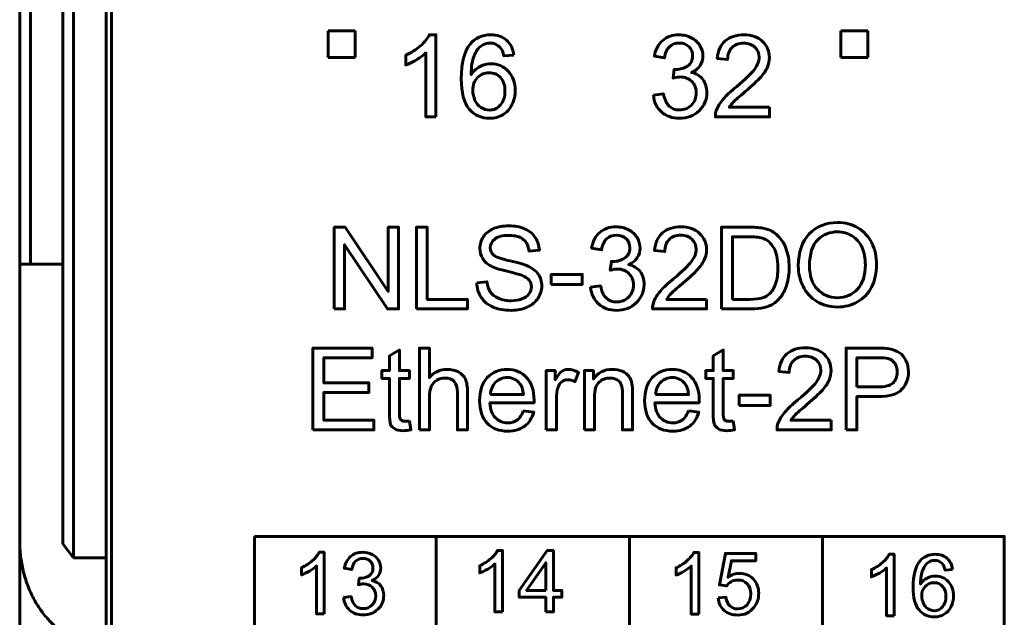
# Model space of a CAD drawing. Header units: millimetres. Extents: x -13 to 39, y -19 to 89.
# Tile 3 of 16: x -6 to 12, y 2 to 13. Entities that reach past the tile are written whole.
import ezdxf

# ---------------------------------------------------------------- set-up
doc = ezdxf.new("R2010")
doc.units = ezdxf.units.MM
doc.linetypes.add('K5LT32782', pattern=[0])
doc.linetypes.add('K5LT32785', pattern=[0])

msp = doc.modelspace()

# ---------------------------------------------------------------- linework, layer by layer
at = {"color": 150, "linetype": 'K5LT32782', "lineweight": 60, "true_color": 0x0080ff}
for p, q in [((-6.261, 61.118), (-6.261, 8.557)), ((-6.061, 8.557), (-6.061, 61.118)), ((-5.461, 23.645), (-5.461, 3.373)), ((-5.261, 3.117), (-5.261, 23.338)), ((-4.661, 3.117), (-4.661, 20.438)), ((-4.561, 20.438), (-4.561, -1.962)), ((-0.541, 12.888), (-0.041, 12.888)), ((-0.541, 12.388), (-0.541, 12.888)), ((-0.041, 12.888), (-0.041, 12.388)), ((8.959, 12.888), (9.459, 12.888)), ((8.959, 12.388), (8.959, 12.888)), ((9.459, 12.888), (9.459, 12.388)), ((-0.041, 12.388), (-0.541, 12.388)), ((9.459, 12.388), (8.959, 12.388)), ((-6.061, 8.557), (-6.261, 8.557)), ((-6.261, 8.557), (-6.261, 3.437)), ((-6.061, 8.557), (-5.461, 8.557)), ((1.458, 3.512), (1.458, -1.563)), ((5.039, -1.562), (5.039, 3.512)), ((8.621, 3.512), (8.621, -1.563)), ((-6.261, -2.918), (-6.261, 3.437)), ((-5.261, 3.117), (-5.461, 3.373)), ((-4.661, 3.117), (-5.261, 3.117)), ((-4.661, 3.117), (-4.661, 1.517))]:
    msp.add_line(p, q, dxfattribs=at)
for points, knots in [([(1.453, 11.289), (1.453, 11.289), (1.267, 11.289), (1.267, 11.289), (1.267, 12.475), (1.267, 12.475), (1.222, 12.432), (1.163, 12.39), (1.091, 12.347), (1.018, 12.304), (0.953, 12.272), (0.895, 12.251), (0.895, 12.251), (0.895, 12.431), (0.895, 12.431), (0.999, 12.48), (1.09, 12.539), (1.168, 12.609), (1.246, 12.678), (1.301, 12.746), (1.334, 12.811), (1.334, 12.811), (1.453, 12.811), (1.453, 12.811), (1.453, 11.289), (1.453, 11.289)], [0, 0, 0, 0, 0.111111, 0.111111, 0.222222, 0.222222, 0.222222, 0.333333, 0.333333, 0.333333, 0.444444, 0.444444, 0.444444, 0.555556, 0.555556, 0.555556, 0.666667, 0.666667, 0.666667, 0.777778, 0.777778, 0.777778, 0.888889, 0.888889, 1, 1, 1, 1]), ([(2.899, 12.434), (2.899, 12.434), (2.715, 12.42), (2.715, 12.42), (2.699, 12.493), (2.675, 12.546), (2.644, 12.579), (2.594, 12.632), (2.532, 12.659), (2.457, 12.659), (2.398, 12.659), (2.345, 12.642), (2.299, 12.609), (2.241, 12.566), (2.195, 12.504), (2.161, 12.422), (2.127, 12.34), (2.109, 12.224), (2.108, 12.072), (2.153, 12.14), (2.208, 12.191), (2.273, 12.224), (2.337, 12.257), (2.405, 12.274), (2.476, 12.274), (2.601, 12.274), (2.707, 12.228), (2.794, 12.136), (2.881, 12.045), (2.925, 11.927), (2.925, 11.782), (2.925, 11.687), (2.904, 11.599), (2.863, 11.517), (2.822, 11.435), (2.766, 11.373), (2.694, 11.329), (2.623, 11.286), (2.541, 11.264), (2.45, 11.264), (2.295, 11.264), (2.169, 11.321), (2.07, 11.435), (1.973, 11.549), (1.924, 11.737), (1.924, 11.999), (1.924, 12.292), (1.978, 12.505), (2.086, 12.638), (2.181, 12.753), (2.308, 12.811), (2.469, 12.811), (2.588, 12.811), (2.686, 12.778), (2.838, 12.644), (2.884, 12.552), (2.899, 12.434)], [0, 0, 0, 0, 0.052632, 0.052632, 0.052632, 0.105263, 0.105263, 0.105263, 0.157895, 0.157895, 0.157895, 0.210526, 0.210526, 0.210526, 0.263158, 0.263158, 0.263158, 0.315789, 0.315789, 0.315789, 0.368421, 0.368421, 0.368421, 0.421053, 0.421053, 0.421053, 0.473684, 0.473684, 0.473684, 0.526316, 0.526316, 0.526316, 0.578947, 0.578947, 0.578947, 0.631579, 0.631579, 0.631579, 0.684211, 0.684211, 0.684211, 0.736842, 0.736842, 0.736842, 0.789474, 0.789474, 0.789474, 0.842105, 0.842105, 0.842105, 0.894737, 0.894737, 0.894737, 0.947368, 0.947368, 1, 1, 1, 1]), ([(5.484, 11.692), (5.484, 11.692), (5.67, 11.717), (5.67, 11.717), (5.692, 11.611), (5.728, 11.535), (5.779, 11.488), (5.83, 11.442), (5.893, 11.418), (5.967, 11.418), (6.055, 11.418), (6.13, 11.449), (6.19, 11.509), (6.25, 11.57), (6.28, 11.645), (6.28, 11.735), (6.28, 11.82), (6.252, 11.891), (6.196, 11.947), (6.14, 12.002), (6.069, 12.03), (5.983, 12.03), (5.947, 12.03), (5.904, 12.023), (5.851, 12.009), (5.851, 12.009), (5.872, 12.172), (5.872, 12.172), (5.884, 12.171), (5.894, 12.17), (5.902, 12.17), (5.982, 12.17), (6.053, 12.191), (6.117, 12.232), (6.18, 12.273), (6.212, 12.337), (6.212, 12.422), (6.212, 12.491), (6.189, 12.547), (6.142, 12.592), (6.096, 12.637), (6.037, 12.659), (5.964, 12.659), (5.891, 12.659), (5.831, 12.636), (5.782, 12.59), (5.734, 12.544), (5.703, 12.475), (5.689, 12.384), (5.689, 12.384), (5.503, 12.418), (5.503, 12.418), (5.526, 12.542), (5.577, 12.639), (5.658, 12.708), (5.738, 12.777), (5.839, 12.811), (5.959, 12.811), (6.042, 12.811), (6.118, 12.794), (6.187, 12.758), (6.257, 12.723), (6.31, 12.674), (6.347, 12.613), (6.384, 12.552), (6.402, 12.487), (6.402, 12.418), (6.402, 12.353), (6.385, 12.294), (6.35, 12.24), (6.315, 12.186), (6.262, 12.144), (6.194, 12.112), (6.283, 12.092), (6.353, 12.049), (6.402, 11.983), (6.452, 11.918), (6.476, 11.837), (6.476, 11.739), (6.476, 11.607), (6.428, 11.494), (6.332, 11.402), (6.235, 11.31), (6.113, 11.264), (5.966, 11.264), (5.833, 11.264), (5.722, 11.304), (5.634, 11.383), (5.546, 11.463), (5.496, 11.565), (5.484, 11.692)], [0, 0, 0, 0, 0.033333, 0.033333, 0.033333, 0.066667, 0.066667, 0.066667, 0.1, 0.1, 0.1, 0.133333, 0.133333, 0.133333, 0.166667, 0.166667, 0.166667, 0.2, 0.2, 0.2, 0.233333, 0.233333, 0.233333, 0.266667, 0.266667, 0.266667, 0.3, 0.3, 0.3, 0.333333, 0.333333, 0.333333, 0.366667, 0.366667, 0.366667, 0.4, 0.4, 0.4, 0.433333, 0.433333, 0.433333, 0.466667, 0.466667, 0.466667, 0.5, 0.5, 0.5, 0.533333, 0.533333, 0.533333, 0.566667, 0.566667, 0.566667, 0.6, 0.6, 0.6, 0.633333, 0.633333, 0.633333, 0.666667, 0.666667, 0.666667, 0.7, 0.7, 0.7, 0.733333, 0.733333, 0.733333, 0.766667, 0.766667, 0.766667, 0.8, 0.8, 0.8, 0.833333, 0.833333, 0.833333, 0.866667, 0.866667, 0.866667, 0.9, 0.9, 0.9, 0.933333, 0.933333, 0.933333, 0.966667, 0.966667, 0.966667, 1, 1, 1, 1]), ([(7.637, 11.467), (7.637, 11.467), (7.637, 11.289), (7.637, 11.289), (6.633, 11.289), (6.633, 11.289), (6.632, 11.334), (6.639, 11.377), (6.655, 11.419), (6.681, 11.487), (6.722, 11.554), (6.836, 11.686), (6.917, 11.762), (7.023, 11.849), (7.187, 11.984), (7.298, 12.091), (7.356, 12.17), (7.415, 12.249), (7.444, 12.324), (7.444, 12.394), (7.444, 12.468), (7.418, 12.53), (7.365, 12.581), (7.312, 12.631), (7.243, 12.657), (7.158, 12.657), (7.068, 12.657), (6.996, 12.63), (6.942, 12.576), (6.888, 12.523), (6.861, 12.449), (6.86, 12.354), (6.86, 12.354), (6.669, 12.373), (6.669, 12.373), (6.682, 12.516), (6.732, 12.624), (6.817, 12.699), (6.903, 12.774), (7.018, 12.811), (7.162, 12.811), (7.307, 12.811), (7.423, 12.771), (7.507, 12.69), (7.592, 12.609), (7.635, 12.509), (7.635, 12.39), (7.635, 12.329), (7.622, 12.27), (7.597, 12.211), (7.573, 12.152), (7.531, 12.091), (7.474, 12.026), (7.416, 11.961), (7.32, 11.872), (7.187, 11.759), (7.075, 11.665), (7.003, 11.602), (6.971, 11.568), (6.94, 11.535), (6.914, 11.501), (6.893, 11.467), (6.893, 11.467), (7.637, 11.467), (7.637, 11.467)], [0, 0, 0, 0, 0.045455, 0.045455, 0.090909, 0.090909, 0.090909, 0.136364, 0.136364, 0.136364, 0.181818, 0.181818, 0.227273, 0.227273, 0.227273, 0.272727, 0.272727, 0.272727, 0.318182, 0.318182, 0.318182, 0.363636, 0.363636, 0.363636, 0.409091, 0.409091, 0.409091, 0.454545, 0.454545, 0.454545, 0.5, 0.5, 0.5, 0.545455, 0.545455, 0.545455, 0.590909, 0.590909, 0.590909, 0.636364, 0.636364, 0.636364, 0.681818, 0.681818, 0.681818, 0.727273, 0.727273, 0.727273, 0.772727, 0.772727, 0.772727, 0.818182, 0.818182, 0.818182, 0.863636, 0.863636, 0.863636, 0.909091, 0.909091, 0.909091, 0.954545, 0.954545, 0.954545, 1, 1, 1, 1]), ([(2.137, 11.78), (2.137, 11.716), (2.151, 11.655), (2.178, 11.596), (2.206, 11.538), (2.244, 11.493), (2.292, 11.463), (2.341, 11.432), (2.392, 11.416), (2.447, 11.416), (2.526, 11.416), (2.594, 11.448), (2.706, 11.575), (2.734, 11.661), (2.734, 11.77), (2.734, 11.875), (2.707, 11.958), (2.596, 12.078), (2.525, 12.109), (2.439, 12.109), (2.355, 12.109), (2.284, 12.078), (2.225, 12.018), (2.167, 11.958), (2.137, 11.878), (2.137, 11.78)], [0, 0, 0, 0, 0.111111, 0.111111, 0.111111, 0.222222, 0.222222, 0.222222, 0.333333, 0.333333, 0.333333, 0.444444, 0.444444, 0.555556, 0.555556, 0.555556, 0.666667, 0.666667, 0.777778, 0.777778, 0.777778, 0.888889, 0.888889, 0.888889, 1, 1, 1, 1]), ([(8.171, 8.529), (8.171, 8.78), (8.239, 8.977), (8.374, 9.119), (8.509, 9.261), (8.684, 9.332), (8.897, 9.332), (9.038, 9.332), (9.163, 9.298), (9.276, 9.232), (9.388, 9.165), (9.474, 9.072), (9.533, 8.952), (9.592, 8.833), (9.621, 8.698), (9.621, 8.546), (9.621, 8.393), (9.59, 8.255), (9.528, 8.134), (9.466, 8.013), (9.378, 7.921), (9.265, 7.859), (9.151, 7.796), (9.028, 7.765), (8.896, 7.765), (8.754, 7.765), (8.626, 7.8), (8.514, 7.869), (8.401, 7.938), (8.316, 8.031), (8.258, 8.151), (8.2, 8.27), (8.171, 8.396), (8.171, 8.529)], [0, 0, 0, 0, 0.090909, 0.090909, 0.090909, 0.181818, 0.181818, 0.181818, 0.272727, 0.272727, 0.272727, 0.363636, 0.363636, 0.363636, 0.454545, 0.454545, 0.454545, 0.545455, 0.545455, 0.545455, 0.636364, 0.636364, 0.636364, 0.727273, 0.727273, 0.727273, 0.818182, 0.818182, 0.818182, 0.909091, 0.909091, 0.909091, 1, 1, 1, 1]), ([(-0.432, 7.729), (-0.432, 7.729), (-0.432, 9.244), (-0.432, 9.244), (-0.226, 9.244), (-0.226, 9.244), (0.57, 8.055), (0.57, 8.055), (0.57, 9.244), (0.57, 9.244), (0.762, 9.244), (0.762, 9.244), (0.762, 7.729), (0.762, 7.729), (0.556, 7.729), (0.556, 7.729), (-0.239, 8.918), (-0.239, 8.918), (-0.239, 7.729), (-0.239, 7.729), (-0.432, 7.729), (-0.432, 7.729)], [0, 0, 0, 0, 0.1, 0.1, 0.2, 0.2, 0.3, 0.3, 0.4, 0.4, 0.5, 0.5, 0.6, 0.6, 0.7, 0.7, 0.8, 0.8, 0.9, 0.9, 1, 1, 1, 1]), ([(8.379, 8.525), (8.379, 8.343), (8.428, 8.199), (8.526, 8.094), (8.624, 7.989), (8.747, 7.937), (8.895, 7.937), (9.046, 7.937), (9.17, 7.99), (9.268, 8.096), (9.365, 8.201), (9.414, 8.352), (9.414, 8.547), (9.414, 8.67), (9.393, 8.777), (9.352, 8.869), (9.31, 8.961), (9.249, 9.032), (9.169, 9.082), (9.088, 9.133), (8.998, 9.158), (8.899, 9.158), (8.757, 9.158), (8.635, 9.11), (8.532, 9.012), (8.43, 8.915), (8.379, 8.753), (8.379, 8.525)], [0, 0, 0, 0, 0.111111, 0.111111, 0.111111, 0.222222, 0.222222, 0.222222, 0.333333, 0.333333, 0.333333, 0.444444, 0.444444, 0.444444, 0.555556, 0.555556, 0.555556, 0.666667, 0.666667, 0.666667, 0.777778, 0.777778, 0.777778, 0.888889, 0.888889, 0.888889, 1, 1, 1, 1]), ([(-1.91, 3.512), (-1.91, 3.512), (11.989, 3.512), (11.989, 3.512), (11.989, -1.562), (11.989, -1.562), (-1.91, -1.562), (-1.91, -1.562), (-1.91, 3.512), (-1.91, 3.512)], [0, 0, 0, 0, 0.25, 0.25, 0.5, 0.5, 0.75, 0.75, 1, 1, 1, 1]), ([(-0.618, 2.076), (-0.618, 2.076), (-0.757, 2.076), (-0.757, 2.076), (-0.757, 2.966), (-0.757, 2.966), (-0.791, 2.934), (-0.835, 2.902), (-0.944, 2.838), (-0.993, 2.814), (-1.037, 2.798), (-1.037, 2.798), (-1.037, 2.933), (-1.037, 2.933), (-0.959, 2.969), (-0.89, 3.014), (-0.832, 3.066), (-0.773, 3.118), (-0.732, 3.169), (-0.708, 3.218), (-0.708, 3.218), (-0.618, 3.218), (-0.618, 3.218), (-0.618, 2.076), (-0.618, 2.076)], [0, 0, 0, 0, 0.111111, 0.111111, 0.222222, 0.222222, 0.222222, 0.333333, 0.333333, 0.444444, 0.444444, 0.444444, 0.555556, 0.555556, 0.555556, 0.666667, 0.666667, 0.666667, 0.777778, 0.777778, 0.777778, 0.888889, 0.888889, 1, 1, 1, 1]), ([(-0.259, 2.378), (-0.259, 2.378), (-0.119, 2.397), (-0.119, 2.397), (-0.103, 2.318), (-0.076, 2.261), (-0.037, 2.226), (0.001, 2.191), (0.048, 2.173), (0.104, 2.173), (0.17, 2.173), (0.226, 2.196), (0.271, 2.242), (0.316, 2.287), (0.338, 2.343), (0.338, 2.411), (0.338, 2.475), (0.317, 2.528), (0.275, 2.569), (0.234, 2.611), (0.18, 2.632), (0.116, 2.632), (0.089, 2.632), (0.056, 2.626), (0.017, 2.616), (0.017, 2.616), (0.032, 2.738), (0.032, 2.738), (0.042, 2.737), (0.049, 2.737), (0.055, 2.737), (0.115, 2.737), (0.168, 2.752), (0.216, 2.783), (0.264, 2.814), (0.287, 2.862), (0.287, 2.926), (0.287, 2.977), (0.27, 3.02), (0.235, 3.053), (0.201, 3.087), (0.156, 3.103), (0.101, 3.103), (0.047, 3.103), (0.001, 3.086), (-0.035, 3.052), (-0.071, 3.018), (-0.094, 2.966), (-0.105, 2.897), (-0.105, 2.897), (-0.244, 2.923), (-0.244, 2.923), (-0.227, 3.016), (-0.188, 3.089), (-0.128, 3.141), (-0.068, 3.192), (0.008, 3.218), (0.098, 3.218), (0.16, 3.218), (0.217, 3.205), (0.269, 3.178), (0.321, 3.151), (0.361, 3.115), (0.389, 3.069), (0.417, 3.023), (0.43, 2.975), (0.43, 2.923), (0.43, 2.874), (0.417, 2.83), (0.391, 2.789), (0.364, 2.749), (0.325, 2.717), (0.274, 2.693), (0.341, 2.678), (0.393, 2.646), (0.43, 2.597), (0.467, 2.548), (0.486, 2.487), (0.486, 2.414), (0.486, 2.314), (0.45, 2.23), (0.377, 2.161), (0.305, 2.092), (0.213, 2.057), (0.103, 2.057), (0.003, 2.057), (-0.08, 2.087), (-0.146, 2.147), (-0.212, 2.206), (-0.249, 2.283), (-0.259, 2.378)], [0, 0, 0, 0, 0.033333, 0.033333, 0.033333, 0.066667, 0.066667, 0.066667, 0.1, 0.1, 0.1, 0.133333, 0.133333, 0.133333, 0.166667, 0.166667, 0.166667, 0.2, 0.2, 0.2, 0.233333, 0.233333, 0.233333, 0.266667, 0.266667, 0.266667, 0.3, 0.3, 0.3, 0.333333, 0.333333, 0.333333, 0.366667, 0.366667, 0.366667, 0.4, 0.4, 0.4, 0.433333, 0.433333, 0.433333, 0.466667, 0.466667, 0.466667, 0.5, 0.5, 0.5, 0.533333, 0.533333, 0.533333, 0.566667, 0.566667, 0.566667, 0.6, 0.6, 0.6, 0.633333, 0.633333, 0.633333, 0.666667, 0.666667, 0.666667, 0.7, 0.7, 0.7, 0.733333, 0.733333, 0.733333, 0.766667, 0.766667, 0.766667, 0.8, 0.8, 0.8, 0.833333, 0.833333, 0.833333, 0.866667, 0.866667, 0.866667, 0.9, 0.9, 0.9, 0.933333, 0.933333, 0.933333, 0.966667, 0.966667, 0.966667, 1, 1, 1, 1]), ([(2.686, 2.112), (2.686, 2.112), (2.547, 2.112), (2.547, 2.112), (2.547, 3.002), (2.547, 3.002), (2.513, 2.97), (2.469, 2.938), (2.36, 2.874), (2.311, 2.85), (2.267, 2.834), (2.267, 2.834), (2.267, 2.969), (2.267, 2.969), (2.345, 3.005), (2.414, 3.05), (2.472, 3.102), (2.531, 3.154), (2.572, 3.205), (2.596, 3.254), (2.596, 3.254), (2.686, 3.254), (2.686, 3.254), (2.686, 2.112), (2.686, 2.112)], [0, 0, 0, 0, 0.111111, 0.111111, 0.222222, 0.222222, 0.222222, 0.333333, 0.333333, 0.444444, 0.444444, 0.444444, 0.555556, 0.555556, 0.555556, 0.666667, 0.666667, 0.666667, 0.777778, 0.777778, 0.777778, 0.888889, 0.888889, 1, 1, 1, 1]), ([(3.491, 2.112), (3.491, 2.112), (3.491, 2.384), (3.491, 2.384), (2.998, 2.384), (2.998, 2.384), (2.998, 2.512), (2.998, 2.512), (3.517, 3.249), (3.517, 3.249), (3.631, 3.249), (3.631, 3.249), (3.631, 2.512), (3.631, 2.512), (3.785, 2.512), (3.785, 2.512), (3.785, 2.384), (3.785, 2.384), (3.631, 2.384), (3.631, 2.384), (3.631, 2.112), (3.631, 2.112), (3.491, 2.112), (3.491, 2.112)], [0, 0, 0, 0, 0.090909, 0.090909, 0.181818, 0.181818, 0.272727, 0.272727, 0.363636, 0.363636, 0.454545, 0.454545, 0.545455, 0.545455, 0.636364, 0.636364, 0.727273, 0.727273, 0.818182, 0.818182, 0.909091, 0.909091, 1, 1, 1, 1]), ([(6.325, 2.073), (6.325, 2.073), (6.185, 2.073), (6.185, 2.073), (6.185, 2.963), (6.185, 2.963), (6.152, 2.931), (6.108, 2.899), (5.999, 2.835), (5.949, 2.811), (5.906, 2.795), (5.906, 2.795), (5.906, 2.93), (5.906, 2.93), (5.984, 2.966), (6.052, 3.011), (6.111, 3.063), (6.169, 3.115), (6.211, 3.166), (6.235, 3.215), (6.235, 3.215), (6.325, 3.215), (6.325, 3.215), (6.325, 2.073), (6.325, 2.073)], [0, 0, 0, 0, 0.111111, 0.111111, 0.222222, 0.222222, 0.222222, 0.333333, 0.333333, 0.444444, 0.444444, 0.444444, 0.555556, 0.555556, 0.555556, 0.666667, 0.666667, 0.666667, 0.777778, 0.777778, 0.777778, 0.888889, 0.888889, 1, 1, 1, 1]), ([(6.684, 2.372), (6.684, 2.372), (6.83, 2.383), (6.83, 2.383), (6.841, 2.312), (6.866, 2.258), (6.905, 2.222), (6.944, 2.187), (6.992, 2.169), (7.049, 2.169), (7.117, 2.169), (7.174, 2.194), (7.22, 2.245), (7.266, 2.295), (7.289, 2.363), (7.289, 2.446), (7.289, 2.526), (7.267, 2.589), (7.223, 2.635), (7.179, 2.681), (7.12, 2.704), (7.047, 2.704), (7.002, 2.704), (6.962, 2.693), (6.926, 2.673), (6.89, 2.652), (6.862, 2.625), (6.841, 2.593), (6.841, 2.593), (6.71, 2.612), (6.71, 2.612), (6.819, 3.196), (6.819, 3.196), (7.383, 3.196), (7.383, 3.196), (7.383, 3.062), (7.383, 3.062), (6.93, 3.062), (6.93, 3.062), (6.87, 2.756), (6.87, 2.756), (6.938, 2.804), (7.009, 2.827), (7.084, 2.827), (7.183, 2.827), (7.266, 2.793), (7.402, 2.655), (7.437, 2.567), (7.437, 2.459), (7.437, 2.356), (7.407, 2.267), (7.347, 2.193), (7.274, 2.1), (7.175, 2.054), (7.049, 2.054), (6.946, 2.054), (6.861, 2.084), (6.796, 2.141), (6.731, 2.199), (6.693, 2.276), (6.684, 2.372)], [0, 0, 0, 0, 0.045455, 0.045455, 0.045455, 0.090909, 0.090909, 0.090909, 0.136364, 0.136364, 0.136364, 0.181818, 0.181818, 0.181818, 0.227273, 0.227273, 0.227273, 0.272727, 0.272727, 0.272727, 0.318182, 0.318182, 0.318182, 0.363636, 0.363636, 0.363636, 0.409091, 0.409091, 0.409091, 0.454545, 0.454545, 0.5, 0.5, 0.545455, 0.545455, 0.590909, 0.590909, 0.636364, 0.636364, 0.681818, 0.681818, 0.681818, 0.727273, 0.727273, 0.727273, 0.772727, 0.772727, 0.818182, 0.818182, 0.818182, 0.863636, 0.863636, 0.863636, 0.909091, 0.909091, 0.909091, 0.954545, 0.954545, 0.954545, 1, 1, 1, 1]), ([(9.946, 2.04), (9.946, 2.04), (9.806, 2.04), (9.806, 2.04), (9.806, 2.929), (9.806, 2.929), (9.773, 2.897), (9.728, 2.865), (9.619, 2.801), (9.57, 2.777), (9.527, 2.761), (9.527, 2.761), (9.527, 2.896), (9.527, 2.896), (9.605, 2.932), (9.673, 2.977), (9.732, 3.029), (9.79, 3.081), (9.832, 3.132), (9.856, 3.181), (9.856, 3.181), (9.946, 3.181), (9.946, 3.181), (9.946, 2.04), (9.946, 2.04)], [0, 0, 0, 0, 0.111111, 0.111111, 0.222222, 0.222222, 0.222222, 0.333333, 0.333333, 0.444444, 0.444444, 0.444444, 0.555556, 0.555556, 0.555556, 0.666667, 0.666667, 0.666667, 0.777778, 0.777778, 0.777778, 0.888889, 0.888889, 1, 1, 1, 1]), ([(11.03, 2.898), (11.03, 2.898), (10.892, 2.887), (10.892, 2.887), (10.88, 2.942), (10.862, 2.982), (10.839, 3.007), (10.801, 3.047), (10.755, 3.067), (10.699, 3.067), (10.654, 3.067), (10.615, 3.054), (10.58, 3.029), (10.537, 2.997), (10.502, 2.951), (10.476, 2.889), (10.451, 2.828), (10.438, 2.74), (10.437, 2.627), (10.47, 2.678), (10.512, 2.716), (10.56, 2.74), (10.609, 2.765), (10.66, 2.778), (10.713, 2.778), (10.806, 2.778), (10.886, 2.743), (10.951, 2.675), (11.017, 2.606), (11.05, 2.518), (11.05, 2.409), (11.05, 2.338), (11.034, 2.272), (11.003, 2.21), (10.973, 2.149), (10.93, 2.102), (10.876, 2.07), (10.823, 2.037), (10.762, 2.021), (10.693, 2.021), (10.577, 2.021), (10.482, 2.063), (10.409, 2.149), (10.335, 2.234), (10.299, 2.375), (10.299, 2.572), (10.299, 2.791), (10.339, 2.951), (10.421, 3.051), (10.492, 3.138), (10.587, 3.181), (10.707, 3.181), (10.797, 3.181), (10.87, 3.156), (10.928, 3.106), (10.985, 3.056), (11.019, 2.987), (11.03, 2.898)], [0, 0, 0, 0, 0.052632, 0.052632, 0.052632, 0.105263, 0.105263, 0.105263, 0.157895, 0.157895, 0.157895, 0.210526, 0.210526, 0.210526, 0.263158, 0.263158, 0.263158, 0.315789, 0.315789, 0.315789, 0.368421, 0.368421, 0.368421, 0.421053, 0.421053, 0.421053, 0.473684, 0.473684, 0.473684, 0.526316, 0.526316, 0.526316, 0.578947, 0.578947, 0.578947, 0.631579, 0.631579, 0.631579, 0.684211, 0.684211, 0.684211, 0.736842, 0.736842, 0.736842, 0.789474, 0.789474, 0.789474, 0.842105, 0.842105, 0.842105, 0.894737, 0.894737, 0.894737, 0.947368, 0.947368, 0.947368, 1, 1, 1, 1]), ([(3.491, 2.512), (3.491, 2.512), (3.491, 3.024), (3.491, 3.024), (3.135, 2.512), (3.135, 2.512), (3.491, 2.512), (3.491, 2.512)], [0, 0, 0, 0, 0.333333, 0.333333, 0.666667, 0.666667, 1, 1, 1, 1]), ([(10.459, 2.408), (10.459, 2.36), (10.469, 2.314), (10.49, 2.27), (10.51, 2.226), (10.539, 2.193), (10.575, 2.17), (10.611, 2.147), (10.65, 2.135), (10.691, 2.135), (10.751, 2.135), (10.801, 2.159), (10.843, 2.206), (10.885, 2.254), (10.907, 2.319), (10.907, 2.4), (10.907, 2.479), (10.886, 2.541), (10.844, 2.586), (10.803, 2.631), (10.75, 2.654), (10.685, 2.654), (10.623, 2.654), (10.569, 2.631), (10.525, 2.586), (10.481, 2.541), (10.459, 2.481), (10.459, 2.408)], [0, 0, 0, 0, 0.111111, 0.111111, 0.111111, 0.222222, 0.222222, 0.222222, 0.333333, 0.333333, 0.333333, 0.444444, 0.444444, 0.444444, 0.555556, 0.555556, 0.555556, 0.666667, 0.666667, 0.666667, 0.777778, 0.777778, 0.777778, 0.888889, 0.888889, 0.888889, 1, 1, 1, 1])]:
    msp.add_open_spline(points, degree=3, knots=knots, dxfattribs=at)
at = {"color": 150, "linetype": 'K5LT32785', "lineweight": 60, "true_color": 0x0080ff}
for points, knots in [([(1.091, 7.729), (1.091, 7.729), (1.091, 9.244), (1.091, 9.244), (1.292, 9.244), (1.292, 9.244), (1.292, 7.907), (1.292, 7.907), (2.037, 7.907), (2.037, 7.907), (2.037, 7.729), (2.037, 7.729), (1.091, 7.729), (1.091, 7.729)], [0, 0, 0, 0, 0.166667, 0.166667, 0.333333, 0.333333, 0.5, 0.5, 0.666667, 0.666667, 0.833333, 0.833333, 1, 1, 1, 1]), ([(2.211, 8.216), (2.211, 8.216), (2.399, 8.233), (2.399, 8.233), (2.408, 8.156), (2.429, 8.094), (2.462, 8.045), (2.494, 7.996), (2.545, 7.957), (2.614, 7.926), (2.683, 7.896), (2.76, 7.881), (2.846, 7.881), (2.923, 7.881), (2.99, 7.892), (3.049, 7.915), (3.107, 7.938), (3.151, 7.97), (3.179, 8.01), (3.208, 8.049), (3.223, 8.093), (3.223, 8.139), (3.223, 8.187), (3.209, 8.228), (3.181, 8.264), (3.154, 8.299), (3.108, 8.328), (3.045, 8.353), (3.004, 8.368), (2.914, 8.393), (2.775, 8.427), (2.635, 8.46), (2.538, 8.491), (2.482, 8.521), (2.41, 8.559), (2.356, 8.606), (2.321, 8.663), (2.286, 8.719), (2.268, 8.782), (2.268, 8.851), (2.268, 8.928), (2.29, 9), (2.333, 9.066), (2.377, 9.133), (2.44, 9.183), (2.523, 9.218), (2.607, 9.252), (2.699, 9.27), (2.801, 9.27), (2.913, 9.27), (3.013, 9.252), (3.098, 9.215), (3.184, 9.179), (3.25, 9.126), (3.296, 9.056), (3.342, 8.985), (3.367, 8.906), (3.371, 8.817), (3.371, 8.817), (3.178, 8.802), (3.178, 8.802), (3.168, 8.898), (3.133, 8.97), (3.073, 9.019), (3.014, 9.068), (2.925, 9.092), (2.809, 9.092), (2.688, 9.092), (2.599, 9.07), (2.544, 9.025), (2.488, 8.981), (2.46, 8.927), (2.46, 8.864), (2.46, 8.81), (2.48, 8.765), (2.519, 8.73), (2.558, 8.695), (2.659, 8.659), (2.822, 8.622), (2.985, 8.585), (3.097, 8.553), (3.157, 8.525), (3.245, 8.485), (3.31, 8.434), (3.352, 8.371), (3.394, 8.309), (3.415, 8.237), (3.415, 8.156), (3.415, 8.076), (3.392, 8), (3.346, 7.929), (3.3, 7.858), (3.234, 7.802), (3.061, 7.723), (2.964, 7.703), (2.856, 7.703), (2.719, 7.703), (2.604, 7.723), (2.512, 7.763), (2.419, 7.803), (2.347, 7.863), (2.294, 7.944), (2.241, 8.024), (2.214, 8.114), (2.211, 8.216)], [0, 0, 0, 0, 0.028571, 0.028571, 0.028571, 0.057143, 0.057143, 0.057143, 0.085714, 0.085714, 0.085714, 0.114286, 0.114286, 0.114286, 0.142857, 0.142857, 0.142857, 0.171429, 0.171429, 0.171429, 0.2, 0.2, 0.2, 0.228571, 0.228571, 0.228571, 0.257143, 0.257143, 0.257143, 0.285714, 0.285714, 0.285714, 0.314286, 0.314286, 0.314286, 0.342857, 0.342857, 0.342857, 0.371429, 0.371429, 0.371429, 0.4, 0.4, 0.4, 0.428571, 0.428571, 0.428571, 0.457143, 0.457143, 0.457143, 0.485714, 0.485714, 0.485714, 0.514286, 0.514286, 0.514286, 0.542857, 0.542857, 0.542857, 0.571429, 0.571429, 0.571429, 0.6, 0.6, 0.6, 0.628571, 0.628571, 0.628571, 0.657143, 0.657143, 0.657143, 0.685714, 0.685714, 0.685714, 0.714286, 0.714286, 0.714286, 0.742857, 0.742857, 0.742857, 0.771429, 0.771429, 0.771429, 0.8, 0.8, 0.8, 0.828571, 0.828571, 0.828571, 0.857143, 0.857143, 0.857143, 0.885714, 0.885714, 0.914286, 0.914286, 0.914286, 0.942857, 0.942857, 0.942857, 0.971429, 0.971429, 0.971429, 1, 1, 1, 1]), ([(4.319, 8.131), (4.319, 8.131), (4.505, 8.156), (4.505, 8.156), (4.527, 8.05), (4.563, 7.974), (4.614, 7.928), (4.665, 7.881), (4.728, 7.858), (4.802, 7.858), (4.89, 7.858), (4.965, 7.888), (5.025, 7.949), (5.085, 8.01), (5.115, 8.085), (5.115, 8.174), (5.115, 8.26), (5.087, 8.33), (5.031, 8.386), (4.975, 8.441), (4.904, 8.469), (4.818, 8.469), (4.783, 8.469), (4.739, 8.462), (4.686, 8.448), (4.686, 8.448), (4.707, 8.611), (4.707, 8.611), (4.719, 8.61), (4.73, 8.609), (4.737, 8.609), (4.817, 8.609), (4.888, 8.63), (4.952, 8.671), (5.015, 8.713), (5.047, 8.776), (5.047, 8.862), (5.047, 8.93), (5.024, 8.986), (4.978, 9.031), (4.931, 9.076), (4.872, 9.098), (4.799, 9.098), (4.726, 9.098), (4.666, 9.075), (4.617, 9.029), (4.569, 8.984), (4.538, 8.915), (4.524, 8.823), (4.524, 8.823), (4.338, 8.857), (4.338, 8.857), (4.361, 8.982), (4.412, 9.079), (4.493, 9.148), (4.574, 9.216), (4.674, 9.251), (4.794, 9.251), (4.877, 9.251), (4.953, 9.233), (5.022, 9.197), (5.092, 9.162), (5.146, 9.114), (5.182, 9.053), (5.219, 8.991), (5.238, 8.926), (5.238, 8.858), (5.238, 8.792), (5.22, 8.733), (5.185, 8.68), (5.15, 8.626), (5.098, 8.583), (5.029, 8.551), (5.118, 8.531), (5.188, 8.488), (5.238, 8.423), (5.287, 8.358), (5.312, 8.276), (5.312, 8.178), (5.312, 8.046), (5.263, 7.933), (5.167, 7.841), (5.07, 7.749), (4.948, 7.703), (4.801, 7.703), (4.668, 7.703), (4.557, 7.743), (4.47, 7.823), (4.381, 7.902), (4.331, 8.005), (4.319, 8.131)], [0, 0, 0, 0, 0.033333, 0.033333, 0.033333, 0.066667, 0.066667, 0.066667, 0.1, 0.1, 0.1, 0.133333, 0.133333, 0.133333, 0.166667, 0.166667, 0.166667, 0.2, 0.2, 0.2, 0.233333, 0.233333, 0.233333, 0.266667, 0.266667, 0.266667, 0.3, 0.3, 0.3, 0.333333, 0.333333, 0.333333, 0.366667, 0.366667, 0.366667, 0.4, 0.4, 0.4, 0.433333, 0.433333, 0.433333, 0.466667, 0.466667, 0.466667, 0.5, 0.5, 0.5, 0.533333, 0.533333, 0.533333, 0.566667, 0.566667, 0.566667, 0.6, 0.6, 0.6, 0.633333, 0.633333, 0.633333, 0.666667, 0.666667, 0.666667, 0.7, 0.7, 0.7, 0.733333, 0.733333, 0.733333, 0.766667, 0.766667, 0.766667, 0.8, 0.8, 0.8, 0.833333, 0.833333, 0.833333, 0.866667, 0.866667, 0.866667, 0.9, 0.9, 0.9, 0.933333, 0.933333, 0.933333, 0.966667, 0.966667, 0.966667, 1, 1, 1, 1]), ([(6.472, 7.907), (6.472, 7.907), (6.472, 7.729), (6.472, 7.729), (5.469, 7.729), (5.469, 7.729), (5.467, 7.774), (5.475, 7.817), (5.491, 7.858), (5.516, 7.926), (5.558, 7.994), (5.671, 8.126), (5.752, 8.202), (5.858, 8.288), (6.022, 8.423), (6.133, 8.53), (6.191, 8.609), (6.25, 8.688), (6.279, 8.763), (6.279, 8.834), (6.279, 8.907), (6.253, 8.969), (6.2, 9.02), (6.147, 9.071), (6.078, 9.096), (5.993, 9.096), (5.903, 9.096), (5.831, 9.069), (5.777, 9.016), (5.723, 8.962), (5.696, 8.888), (5.695, 8.793), (5.695, 8.793), (5.505, 8.813), (5.505, 8.813), (5.518, 8.955), (5.567, 9.064), (5.652, 9.138), (5.738, 9.213), (5.853, 9.251), (5.997, 9.251), (6.142, 9.251), (6.258, 9.21), (6.342, 9.13), (6.427, 9.049), (6.47, 8.949), (6.47, 8.829), (6.47, 8.769), (6.457, 8.709), (6.432, 8.651), (6.408, 8.592), (6.366, 8.53), (6.309, 8.465), (6.251, 8.4), (6.156, 8.311), (6.022, 8.198), (5.91, 8.104), (5.838, 8.041), (5.807, 8.007), (5.775, 7.974), (5.749, 7.94), (5.728, 7.907), (5.728, 7.907), (6.472, 7.907), (6.472, 7.907)], [0, 0, 0, 0, 0.045455, 0.045455, 0.090909, 0.090909, 0.090909, 0.136364, 0.136364, 0.136364, 0.181818, 0.181818, 0.227273, 0.227273, 0.227273, 0.272727, 0.272727, 0.272727, 0.318182, 0.318182, 0.318182, 0.363636, 0.363636, 0.363636, 0.409091, 0.409091, 0.409091, 0.454545, 0.454545, 0.454545, 0.5, 0.5, 0.5, 0.545455, 0.545455, 0.545455, 0.590909, 0.590909, 0.590909, 0.636364, 0.636364, 0.636364, 0.681818, 0.681818, 0.681818, 0.727273, 0.727273, 0.727273, 0.772727, 0.772727, 0.772727, 0.818182, 0.818182, 0.818182, 0.863636, 0.863636, 0.863636, 0.909091, 0.909091, 0.909091, 0.954545, 0.954545, 0.954545, 1, 1, 1, 1]), ([(6.747, 7.729), (6.747, 7.729), (6.747, 9.244), (6.747, 9.244), (7.27, 9.244), (7.27, 9.244), (7.387, 9.244), (7.477, 9.237), (7.539, 9.223), (7.626, 9.203), (7.7, 9.166), (7.762, 9.114), (7.842, 9.046), (7.901, 8.96), (7.941, 8.855), (7.981, 8.75), (8.001, 8.63), (8.001, 8.495), (8.001, 8.38), (7.987, 8.278), (7.96, 8.189), (7.933, 8.1), (7.899, 8.026), (7.857, 7.968), (7.815, 7.91), (7.769, 7.864), (7.719, 7.831), (7.669, 7.797), (7.609, 7.772), (7.538, 7.755), (7.467, 7.737), (7.386, 7.729), (7.294, 7.729), (7.294, 7.729), (6.747, 7.729), (6.747, 7.729)], [0, 0, 0, 0, 0.083333, 0.083333, 0.166667, 0.166667, 0.166667, 0.25, 0.25, 0.25, 0.333333, 0.333333, 0.333333, 0.416667, 0.416667, 0.416667, 0.5, 0.5, 0.5, 0.583333, 0.583333, 0.583333, 0.666667, 0.666667, 0.666667, 0.75, 0.75, 0.75, 0.833333, 0.833333, 0.833333, 0.916667, 0.916667, 0.916667, 1, 1, 1, 1]), ([(6.949, 7.907), (6.949, 7.907), (7.272, 7.907), (7.272, 7.907), (7.372, 7.907), (7.45, 7.916), (7.563, 7.953), (7.609, 7.979), (7.642, 8.013), (7.69, 8.061), (7.727, 8.125), (7.753, 8.205), (7.78, 8.286), (7.793, 8.383), (7.793, 8.498), (7.793, 8.657), (7.767, 8.779), (7.715, 8.864), (7.663, 8.949), (7.6, 9.007), (7.526, 9.035), (7.472, 9.056), (7.386, 9.067), (7.266, 9.067), (7.266, 9.067), (6.949, 9.067), (6.949, 9.067), (6.949, 7.907), (6.949, 7.907)], [0, 0, 0, 0, 0.1, 0.1, 0.1, 0.2, 0.2, 0.3, 0.3, 0.3, 0.4, 0.4, 0.4, 0.5, 0.5, 0.5, 0.6, 0.6, 0.6, 0.7, 0.7, 0.7, 0.8, 0.8, 0.8, 0.9, 0.9, 1, 1, 1, 1]), ([(3.591, 8.184), (3.591, 8.184), (3.591, 8.37), (3.591, 8.37), (4.167, 8.37), (4.167, 8.37), (4.167, 8.184), (4.167, 8.184), (3.591, 8.184), (3.591, 8.184)], [0, 0, 0, 0, 0.25, 0.25, 0.5, 0.5, 0.75, 0.75, 1, 1, 1, 1]), ([(-0.825, 5.487), (-0.825, 5.487), (-0.825, 7.003), (-0.825, 7.003), (0.27, 7.003), (0.27, 7.003), (0.27, 6.825), (0.27, 6.825), (-0.623, 6.825), (-0.623, 6.825), (-0.623, 6.359), (-0.623, 6.359), (0.213, 6.359), (0.213, 6.359), (0.213, 6.182), (0.213, 6.182), (-0.623, 6.182), (-0.623, 6.182), (-0.623, 5.665), (-0.623, 5.665), (0.306, 5.665), (0.306, 5.665), (0.306, 5.487), (0.306, 5.487), (-0.825, 5.487), (-0.825, 5.487)], [0, 0, 0, 0, 0.083333, 0.083333, 0.166667, 0.166667, 0.25, 0.25, 0.333333, 0.333333, 0.416667, 0.416667, 0.5, 0.5, 0.583333, 0.583333, 0.666667, 0.666667, 0.75, 0.75, 0.833333, 0.833333, 0.916667, 0.916667, 1, 1, 1, 1]), ([(0.964, 5.653), (0.964, 5.653), (0.989, 5.489), (0.989, 5.489), (0.937, 5.478), (0.89, 5.472), (0.849, 5.472), (0.782, 5.472), (0.73, 5.483), (0.692, 5.505), (0.655, 5.526), (0.629, 5.554), (0.614, 5.589), (0.599, 5.624), (0.592, 5.697), (0.592, 5.809), (0.592, 5.809), (0.592, 6.442), (0.592, 6.442), (0.454, 6.442), (0.454, 6.442), (0.454, 6.586), (0.454, 6.586), (0.592, 6.586), (0.592, 6.586), (0.592, 6.857), (0.592, 6.857), (0.778, 6.969), (0.778, 6.969), (0.778, 6.586), (0.778, 6.586), (0.964, 6.586), (0.964, 6.586), (0.964, 6.442), (0.964, 6.442), (0.778, 6.442), (0.778, 6.442), (0.778, 5.798), (0.778, 5.798), (0.778, 5.745), (0.781, 5.711), (0.788, 5.696), (0.794, 5.681), (0.805, 5.669), (0.819, 5.659), (0.834, 5.651), (0.855, 5.646), (0.883, 5.646), (0.903, 5.646), (0.931, 5.648), (0.964, 5.653)], [0, 0, 0, 0, 0.05, 0.05, 0.05, 0.1, 0.1, 0.1, 0.15, 0.15, 0.15, 0.2, 0.2, 0.2, 0.25, 0.25, 0.25, 0.3, 0.3, 0.35, 0.35, 0.4, 0.4, 0.45, 0.45, 0.5, 0.5, 0.55, 0.55, 0.6, 0.6, 0.65, 0.65, 0.7, 0.7, 0.75, 0.75, 0.8, 0.8, 0.8, 0.85, 0.85, 0.85, 0.9, 0.9, 0.9, 0.95, 0.95, 0.95, 1, 1, 1, 1]), ([(1.148, 5.487), (1.148, 5.487), (1.148, 7.003), (1.148, 7.003), (1.334, 7.003), (1.334, 7.003), (1.334, 6.457), (1.334, 6.457), (1.421, 6.559), (1.53, 6.609), (1.662, 6.609), (1.742, 6.609), (1.812, 6.593), (1.872, 6.561), (1.932, 6.529), (1.975, 6.485), (2.001, 6.428), (2.026, 6.372), (2.039, 6.29), (2.039, 6.183), (2.039, 6.183), (2.039, 5.487), (2.039, 5.487), (1.853, 5.487), (1.853, 5.487), (1.853, 6.182), (1.853, 6.182), (1.853, 6.275), (1.833, 6.342), (1.793, 6.385), (1.753, 6.427), (1.696, 6.448), (1.623, 6.448), (1.568, 6.448), (1.517, 6.434), (1.468, 6.406), (1.42, 6.377), (1.386, 6.338), (1.365, 6.289), (1.344, 6.24), (1.334, 6.173), (1.334, 6.087), (1.334, 6.087), (1.334, 5.487), (1.334, 5.487), (1.148, 5.487), (1.148, 5.487)], [0, 0, 0, 0, 0.058824, 0.058824, 0.117647, 0.117647, 0.176471, 0.176471, 0.176471, 0.235294, 0.235294, 0.235294, 0.294118, 0.294118, 0.294118, 0.352941, 0.352941, 0.352941, 0.411765, 0.411765, 0.411765, 0.470588, 0.470588, 0.529412, 0.529412, 0.588235, 0.588235, 0.588235, 0.647059, 0.647059, 0.647059, 0.705882, 0.705882, 0.705882, 0.764706, 0.764706, 0.764706, 0.823529, 0.823529, 0.823529, 0.882353, 0.882353, 0.882353, 0.941176, 0.941176, 1, 1, 1, 1]), ([(6.966, 5.653), (6.966, 5.653), (6.991, 5.489), (6.991, 5.489), (6.939, 5.478), (6.892, 5.472), (6.851, 5.472), (6.784, 5.472), (6.732, 5.483), (6.694, 5.505), (6.657, 5.526), (6.631, 5.554), (6.616, 5.589), (6.601, 5.624), (6.593, 5.697), (6.593, 5.809), (6.593, 5.809), (6.593, 6.442), (6.593, 6.442), (6.456, 6.442), (6.456, 6.442), (6.456, 6.586), (6.456, 6.586), (6.593, 6.586), (6.593, 6.586), (6.593, 6.857), (6.593, 6.857), (6.78, 6.969), (6.78, 6.969), (6.78, 6.586), (6.78, 6.586), (6.966, 6.586), (6.966, 6.586), (6.966, 6.442), (6.966, 6.442), (6.78, 6.442), (6.78, 6.442), (6.78, 5.798), (6.78, 5.798), (6.78, 5.745), (6.783, 5.711), (6.789, 5.696), (6.796, 5.681), (6.806, 5.669), (6.821, 5.659), (6.836, 5.651), (6.857, 5.646), (6.885, 5.646), (6.905, 5.646), (6.932, 5.648), (6.966, 5.653)], [0, 0, 0, 0, 0.05, 0.05, 0.05, 0.1, 0.1, 0.1, 0.15, 0.15, 0.15, 0.2, 0.2, 0.2, 0.25, 0.25, 0.25, 0.3, 0.3, 0.35, 0.35, 0.4, 0.4, 0.45, 0.45, 0.5, 0.5, 0.55, 0.55, 0.6, 0.6, 0.65, 0.65, 0.7, 0.7, 0.75, 0.75, 0.8, 0.8, 0.8, 0.85, 0.85, 0.85, 0.9, 0.9, 0.9, 0.95, 0.95, 0.95, 1, 1, 1, 1]), ([(8.78, 5.665), (8.78, 5.665), (8.78, 5.487), (8.78, 5.487), (7.776, 5.487), (7.776, 5.487), (7.775, 5.532), (7.782, 5.575), (7.798, 5.617), (7.824, 5.685), (7.865, 5.752), (7.979, 5.884), (8.06, 5.96), (8.165, 6.047), (8.329, 6.182), (8.441, 6.289), (8.499, 6.368), (8.558, 6.447), (8.587, 6.522), (8.587, 6.592), (8.587, 6.666), (8.56, 6.728), (8.508, 6.779), (8.455, 6.829), (8.385, 6.855), (8.3, 6.855), (8.211, 6.855), (8.139, 6.828), (8.085, 6.774), (8.031, 6.721), (8.003, 6.647), (8.003, 6.552), (8.003, 6.552), (7.812, 6.571), (7.812, 6.571), (7.825, 6.714), (7.875, 6.822), (7.96, 6.897), (8.046, 6.972), (8.16, 7.009), (8.305, 7.009), (8.45, 7.009), (8.565, 6.969), (8.65, 6.888), (8.735, 6.807), (8.777, 6.707), (8.777, 6.588), (8.777, 6.527), (8.765, 6.468), (8.74, 6.409), (8.715, 6.35), (8.674, 6.288), (8.617, 6.224), (8.559, 6.159), (8.463, 6.07), (8.33, 5.957), (8.218, 5.863), (8.146, 5.799), (8.114, 5.766), (8.082, 5.732), (8.056, 5.699), (8.036, 5.665), (8.036, 5.665), (8.78, 5.665), (8.78, 5.665)], [0, 0, 0, 0, 0.045455, 0.045455, 0.090909, 0.090909, 0.090909, 0.136364, 0.136364, 0.136364, 0.181818, 0.181818, 0.227273, 0.227273, 0.227273, 0.272727, 0.272727, 0.272727, 0.318182, 0.318182, 0.318182, 0.363636, 0.363636, 0.363636, 0.409091, 0.409091, 0.409091, 0.454545, 0.454545, 0.454545, 0.5, 0.5, 0.5, 0.545455, 0.545455, 0.545455, 0.590909, 0.590909, 0.590909, 0.636364, 0.636364, 0.636364, 0.681818, 0.681818, 0.681818, 0.727273, 0.727273, 0.727273, 0.772727, 0.772727, 0.772727, 0.818182, 0.818182, 0.818182, 0.863636, 0.863636, 0.863636, 0.909091, 0.909091, 0.909091, 0.954545, 0.954545, 0.954545, 1, 1, 1, 1]), ([(9.055, 5.487), (9.055, 5.487), (9.055, 7.003), (9.055, 7.003), (9.627, 7.003), (9.627, 7.003), (9.728, 7.003), (9.805, 6.998), (9.858, 6.988), (9.932, 6.976), (9.995, 6.952), (10.045, 6.918), (10.096, 6.883), (10.136, 6.834), (10.167, 6.772), (10.198, 6.709), (10.213, 6.64), (10.213, 6.565), (10.213, 6.437), (10.172, 6.328), (10.09, 6.239), (10.008, 6.15), (9.859, 6.105), (9.645, 6.105), (9.645, 6.105), (9.256, 6.105), (9.256, 6.105), (9.256, 5.487), (9.256, 5.487), (9.055, 5.487), (9.055, 5.487)], [0, 0, 0, 0, 0.090909, 0.090909, 0.181818, 0.181818, 0.181818, 0.272727, 0.272727, 0.272727, 0.363636, 0.363636, 0.363636, 0.454545, 0.454545, 0.454545, 0.545455, 0.545455, 0.545455, 0.636364, 0.636364, 0.636364, 0.727273, 0.727273, 0.727273, 0.818182, 0.818182, 0.909091, 0.909091, 1, 1, 1, 1]), ([(9.256, 6.283), (9.256, 6.283), (9.648, 6.283), (9.648, 6.283), (9.778, 6.283), (9.869, 6.307), (9.924, 6.355), (9.978, 6.404), (10.005, 6.472), (10.005, 6.559), (10.005, 6.623), (9.99, 6.677), (9.957, 6.722), (9.925, 6.767), (9.883, 6.797), (9.831, 6.812), (9.797, 6.82), (9.734, 6.825), (9.644, 6.825), (9.644, 6.825), (9.256, 6.825), (9.256, 6.825), (9.256, 6.283), (9.256, 6.283)], [0, 0, 0, 0, 0.125, 0.125, 0.125, 0.25, 0.25, 0.25, 0.375, 0.375, 0.375, 0.5, 0.5, 0.5, 0.625, 0.625, 0.625, 0.75, 0.75, 0.75, 0.875, 0.875, 1, 1, 1, 1]), ([(3.074, 5.843), (3.074, 5.843), (3.267, 5.817), (3.267, 5.817), (3.237, 5.706), (3.181, 5.618), (3.099, 5.557), (3.017, 5.495), (2.913, 5.464), (2.785, 5.464), (2.625, 5.464), (2.498, 5.513), (2.404, 5.612), (2.311, 5.711), (2.264, 5.849), (2.264, 6.027), (2.264, 6.212), (2.311, 6.355), (2.406, 6.456), (2.501, 6.558), (2.624, 6.609), (2.775, 6.609), (2.922, 6.609), (3.041, 6.559), (3.134, 6.46), (3.227, 6.36), (3.273, 6.219), (3.273, 6.038), (3.273, 6.027), (3.273, 6.011), (3.272, 5.989), (3.272, 5.989), (2.454, 5.989), (2.454, 5.989), (2.461, 5.869), (2.495, 5.776), (2.556, 5.712), (2.618, 5.648), (2.694, 5.616), (2.785, 5.616), (2.854, 5.616), (2.912, 5.634), (2.96, 5.67), (3.008, 5.706), (3.046, 5.764), (3.074, 5.843)], [0, 0, 0, 0, 0.066667, 0.066667, 0.066667, 0.133333, 0.133333, 0.133333, 0.2, 0.2, 0.2, 0.266667, 0.266667, 0.266667, 0.333333, 0.333333, 0.333333, 0.4, 0.4, 0.4, 0.466667, 0.466667, 0.466667, 0.533333, 0.533333, 0.533333, 0.6, 0.6, 0.6, 0.666667, 0.666667, 0.666667, 0.733333, 0.733333, 0.733333, 0.8, 0.8, 0.8, 0.866667, 0.866667, 0.866667, 0.933333, 0.933333, 0.933333, 1, 1, 1, 1]), ([(3.5, 5.487), (3.5, 5.487), (3.5, 6.586), (3.5, 6.586), (3.667, 6.586), (3.667, 6.586), (3.667, 6.418), (3.667, 6.418), (3.71, 6.496), (3.75, 6.547), (3.786, 6.572), (3.822, 6.597), (3.862, 6.609), (3.905, 6.609), (3.968, 6.609), (4.032, 6.589), (4.097, 6.55), (4.097, 6.55), (4.031, 6.378), (4.031, 6.378), (3.986, 6.404), (3.94, 6.416), (3.895, 6.416), (3.855, 6.416), (3.818, 6.404), (3.786, 6.38), (3.754, 6.355), (3.731, 6.322), (3.717, 6.278), (3.697, 6.212), (3.686, 6.14), (3.686, 6.061), (3.686, 6.061), (3.686, 5.487), (3.686, 5.487), (3.5, 5.487), (3.5, 5.487)], [0, 0, 0, 0, 0.076923, 0.076923, 0.153846, 0.153846, 0.230769, 0.230769, 0.230769, 0.307692, 0.307692, 0.307692, 0.384615, 0.384615, 0.384615, 0.461538, 0.461538, 0.461538, 0.538462, 0.538462, 0.538462, 0.615385, 0.615385, 0.615385, 0.692308, 0.692308, 0.692308, 0.769231, 0.769231, 0.769231, 0.846154, 0.846154, 0.846154, 0.923077, 0.923077, 1, 1, 1, 1]), ([(4.207, 5.487), (4.207, 5.487), (4.207, 6.586), (4.207, 6.586), (4.374, 6.586), (4.374, 6.586), (4.374, 6.43), (4.374, 6.43), (4.455, 6.549), (4.571, 6.609), (4.723, 6.609), (4.79, 6.609), (4.85, 6.597), (4.906, 6.573), (4.961, 6.55), (5.003, 6.518), (5.03, 6.48), (5.058, 6.442), (5.077, 6.396), (5.088, 6.343), (5.095, 6.308), (5.098, 6.248), (5.098, 6.162), (5.098, 6.162), (5.098, 5.487), (5.098, 5.487), (4.912, 5.487), (4.912, 5.487), (4.912, 6.155), (4.912, 6.155), (4.912, 6.231), (4.905, 6.287), (4.89, 6.325), (4.876, 6.362), (4.85, 6.392), (4.814, 6.415), (4.777, 6.437), (4.734, 6.448), (4.684, 6.448), (4.605, 6.448), (4.537, 6.423), (4.48, 6.373), (4.422, 6.323), (4.393, 6.227), (4.393, 6.087), (4.393, 6.087), (4.393, 5.487), (4.393, 5.487), (4.207, 5.487), (4.207, 5.487)], [0, 0, 0, 0, 0.055556, 0.055556, 0.111111, 0.111111, 0.166667, 0.166667, 0.166667, 0.222222, 0.222222, 0.222222, 0.277778, 0.277778, 0.277778, 0.333333, 0.333333, 0.333333, 0.388889, 0.388889, 0.388889, 0.444444, 0.444444, 0.444444, 0.5, 0.5, 0.555556, 0.555556, 0.611111, 0.611111, 0.611111, 0.666667, 0.666667, 0.666667, 0.722222, 0.722222, 0.722222, 0.777778, 0.777778, 0.777778, 0.833333, 0.833333, 0.833333, 0.888889, 0.888889, 0.888889, 0.944444, 0.944444, 1, 1, 1, 1]), ([(6.134, 5.843), (6.134, 5.843), (6.326, 5.817), (6.326, 5.817), (6.296, 5.706), (6.24, 5.618), (6.158, 5.557), (6.077, 5.495), (5.972, 5.464), (5.845, 5.464), (5.685, 5.464), (5.558, 5.513), (5.464, 5.612), (5.37, 5.711), (5.323, 5.849), (5.323, 6.027), (5.323, 6.212), (5.37, 6.355), (5.465, 6.456), (5.56, 6.558), (5.683, 6.609), (5.835, 6.609), (5.981, 6.609), (6.101, 6.559), (6.193, 6.46), (6.286, 6.36), (6.333, 6.219), (6.333, 6.038), (6.333, 6.027), (6.332, 6.011), (6.332, 5.989), (6.332, 5.989), (5.513, 5.989), (5.513, 5.989), (5.521, 5.869), (5.554, 5.776), (5.616, 5.712), (5.677, 5.648), (5.753, 5.616), (5.845, 5.616), (5.913, 5.616), (5.971, 5.634), (6.019, 5.67), (6.067, 5.706), (6.105, 5.764), (6.134, 5.843)], [0, 0, 0, 0, 0.066667, 0.066667, 0.066667, 0.133333, 0.133333, 0.133333, 0.2, 0.2, 0.2, 0.266667, 0.266667, 0.266667, 0.333333, 0.333333, 0.333333, 0.4, 0.4, 0.4, 0.466667, 0.466667, 0.466667, 0.533333, 0.533333, 0.533333, 0.6, 0.6, 0.6, 0.666667, 0.666667, 0.666667, 0.733333, 0.733333, 0.733333, 0.8, 0.8, 0.8, 0.866667, 0.866667, 0.866667, 0.933333, 0.933333, 0.933333, 1, 1, 1, 1]), ([(2.465, 6.141), (2.465, 6.141), (3.076, 6.141), (3.076, 6.141), (3.068, 6.234), (3.045, 6.303), (3.006, 6.349), (2.947, 6.421), (2.87, 6.457), (2.776, 6.457), (2.691, 6.457), (2.619, 6.428), (2.561, 6.371), (2.503, 6.314), (2.471, 6.237), (2.465, 6.141)], [0, 0, 0, 0, 0.2, 0.2, 0.2, 0.4, 0.4, 0.4, 0.6, 0.6, 0.6, 0.8, 0.8, 0.8, 1, 1, 1, 1]), ([(5.524, 6.141), (5.524, 6.141), (6.136, 6.141), (6.136, 6.141), (6.128, 6.234), (6.104, 6.303), (6.066, 6.349), (6.007, 6.421), (5.93, 6.457), (5.836, 6.457), (5.75, 6.457), (5.679, 6.428), (5.62, 6.371), (5.563, 6.314), (5.53, 6.237), (5.524, 6.141)], [0, 0, 0, 0, 0.2, 0.2, 0.2, 0.4, 0.4, 0.4, 0.6, 0.6, 0.6, 0.8, 0.8, 0.8, 1, 1, 1, 1]), ([(7.076, 5.942), (7.076, 5.942), (7.076, 6.129), (7.076, 6.129), (7.651, 6.129), (7.651, 6.129), (7.651, 5.942), (7.651, 5.942), (7.076, 5.942), (7.076, 5.942)], [0, 0, 0, 0, 0.25, 0.25, 0.5, 0.5, 0.75, 0.75, 1, 1, 1, 1])]:
    msp.add_open_spline(points, degree=3, knots=knots, dxfattribs=at)
at = {"color": 150, "linetype": 'K5LT32782', "lineweight": 60, "true_color": 0x0080ff}
msp.add_rational_spline([(-4.761, 1.517), (-5.64, 1.517), (-6.261, 2.312), (-6.261, 3.437)], [1, 0.804737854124, 0.804737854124, 1], degree=3, dxfattribs=at)

doc.saveas('drawing.dxf')
